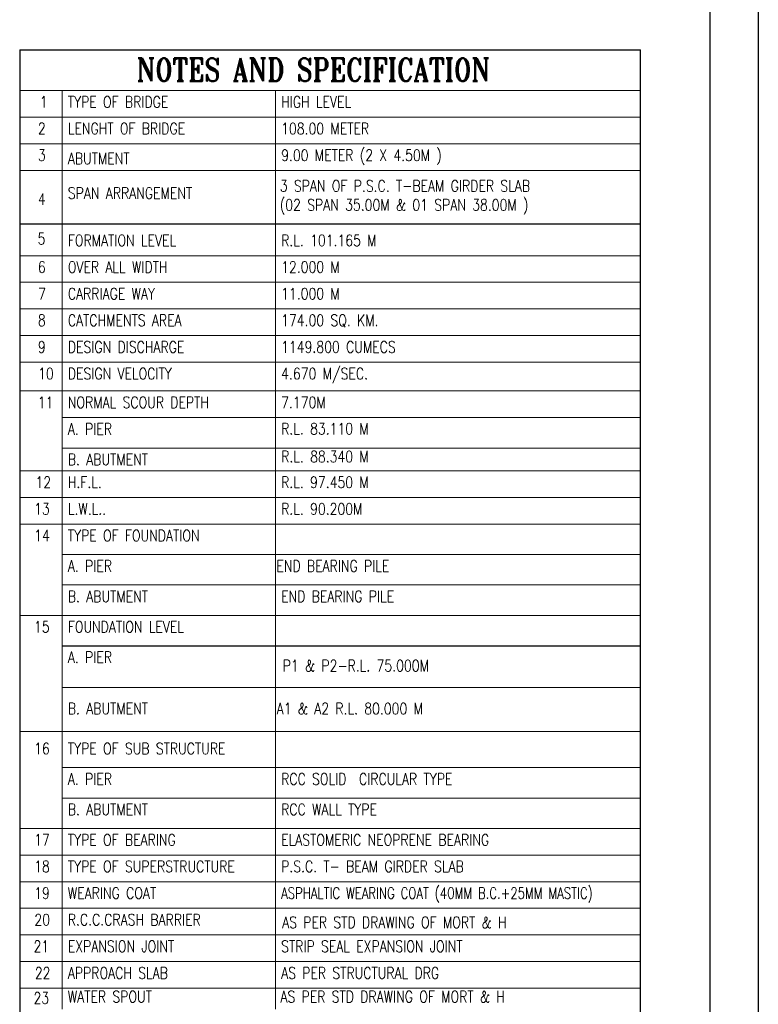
# Model space of a CAD drawing. Header units: metres. Extents: x 181 to 517, y -86 to 142.
# Tile 11 of 12: x 460 to 517, y -10 to 66. Entities that reach past the tile are written whole.
import ezdxf

# ---------------------------------------------------------------- set-up
doc = ezdxf.new("R2010")
doc.units = ezdxf.units.M
doc.header["$LTSCALE"] = 0.1
doc.layers.add('TEXT', color=7, linetype='Continuous')
doc.styles.get("Standard").update_dxf_attribs({"font": 'romans.shx', "width": 0.8})

msp = doc.modelspace()

# ---------------------------------------------------------------- linework, layer by layer
at = {"color": 0}
for p, q in [((516.5411, 142.0054), (516.5411, -85.8418)), ((459.7098, 63.6136), (507.4812, 63.6136)), ((507.4801, -26.4996), (507.4811, 63.6136)), ((459.7109, 50.2565), (507.4817, 50.2565))]:
    msp.add_line(p, q, dxfattribs=at)
msp.add_line((512.8066, 139.0054), (512.8066, -29.1608))
at = {"lineweight": -3}
for p, q in [((512.8066, 66.2153), (512.8066, 64.1678)), ((459.7098, 63.6136), (459.7098, 60.494)), ((512.8066, 64.1678), (512.8066, 62.1203)), ((512.8066, 62.1203), (512.8066, 59.9056)), ((459.7098, 60.494), (459.7098, 58.4465)), ((512.8066, 59.9056), (512.8066, 57.8581)), ((459.7098, 58.4465), (459.7098, 56.399)), ((459.7104, 58.8599), (459.7109, 54.3515)), ((512.8066, 57.8581), (512.8066, 55.8106)), ((512.8066, 55.8106), (512.8066, 53.7631)), ((459.7109, 54.3515), (459.7109, 52.304)), ((512.8066, 53.7631), (512.8066, 51.4231)), ((459.7109, 52.304), (459.7109, 50.2565)), ((512.8066, 51.4231), (512.8066, 49.0831)), ((459.7109, 50.2565), (459.7109, 48.209)), ((512.8066, 49.0831), (512.8066, 44.4031)), ((459.7109, 48.209), (459.7109, 46.1615)), ((459.7109, 46.1615), (459.7109, 44.114)), ((459.7109, 44.114), (459.7109, 41.8993)), ((512.8066, 44.4031), (512.8066, 42.0631)), ((459.7109, 41.8993), (459.7109, 39.8518)), ((512.8066, 42.0631), (512.8066, 39.7231)), ((459.7109, 39.8518), (459.7109, 33.7093)), ((512.8066, 39.7231), (512.8066, 37.3831)), ((512.8066, 37.3831), (512.8066, 35.0431)), ((512.8066, 35.0431), (512.8066, 32.7031)), ((459.7109, 33.7093), (459.7109, 31.6618)), ((512.8066, 32.7031), (512.8066, 30.3631)), ((459.7109, 31.6618), (459.7109, 29.3218)), ((512.8066, 30.3631), (512.8066, 28.3156)), ((459.7109, 29.3218), (459.7109, 26.9818)), ((512.8066, 28.3156), (512.8066, 26.2681)), ((459.7109, 26.9818), (459.7109, 24.6418)), ((512.8066, 26.2681), (512.8066, 24.2206)), ((459.7109, 24.6418), (459.7109, 22.3018)), ((512.8066, 24.834), (512.8066, 21.834)), ((512.8066, 24.2206), (512.8051, 21.5409)), ((459.7109, 22.3018), (459.7109, 19.9618)), ((512.8066, 21.834), (512.8066, 18.834)), ((459.7109, 19.9618), (459.7109, 17.6218)), ((512.8066, 18.834), (512.8066, 15.834)), ((459.7109, 17.6218), (459.7109, 15.2818)), ((459.7109, 15.2818), (459.7109, 12.9418)), ((459.7109, 12.9418), (459.7109, 10.6018)), ((459.7109, 10.6018), (459.7109, 8.5543)), ((459.7109, 8.5543), (459.7109, 6.5068)), ((459.7109, 6.5068), (459.7109, 4.4593)), ((459.7109, 4.4593), (459.7109, 2.4118)), ((459.7109, 2.4118), (459.7109, 0.3643)), ((459.7109, 0.3643), (459.7109, -1.6832)), ((459.7109, -1.6832), (459.7109, -5.6373)), ((459.7109, -4.0232), (459.7109, -4.0232)), ((459.7101, -5.3448), (459.7101, -7.3923)), ((459.7101, -7.3923), (459.7093, -14.7673)), ((459.7101, -9.7323), (459.7101, -9.7323))]:
    msp.add_line(p, q, dxfattribs=at)
at = {"lineweight": 0}
for p, q in [((459.7098, 60.494), (462.9748, 60.494)), ((462.9748, 60.494), (479.3877, 60.494)), ((462.9748, 60.494), (462.9748, 58.4465)), ((479.3877, 60.494), (507.4812, 60.494)), ((479.3877, 60.494), (479.3877, 58.4465)), ((459.7098, 58.4465), (462.9748, 58.4465)), ((462.9748, 58.4465), (479.3877, 58.4465)), ((462.9748, 58.4465), (462.9748, 54.3515)), ((479.3877, 58.4465), (507.4812, 58.4465)), ((479.3877, 58.4465), (479.3877, 54.3515)), ((459.7098, 56.399), (462.9748, 56.399)), ((462.9748, 56.399), (479.3877, 56.399)), ((462.9748, 56.399), (479.3877, 56.399)), ((479.3877, 56.399), (507.4812, 56.399)), ((479.3877, 56.399), (507.4812, 56.399)), ((459.7098, 54.3515), (462.9748, 54.3515)), ((462.9748, 54.3515), (462.9754, 49.8431)), ((462.9748, 54.3515), (479.3877, 54.3515)), ((479.3877, 54.3515), (479.3882, 49.8431)), ((479.3877, 54.3515), (507.4812, 54.3515)), ((462.9754, 49.8431), (462.9754, 47.7956)), ((479.3882, 49.8431), (479.3882, 47.7956)), ((459.7104, 47.7956), (462.9754, 47.7956)), ((462.9754, 47.7956), (479.3882, 47.7956)), ((462.9754, 47.7956), (462.9754, 45.7481)), ((479.3882, 47.7956), (507.4817, 47.7956)), ((479.3882, 47.7956), (479.3882, 45.7481)), ((459.7104, 45.7481), (462.9754, 45.7481)), ((462.9754, 45.7481), (479.3882, 45.7481)), ((462.9754, 45.7481), (462.9754, 43.7006)), ((479.3882, 45.7481), (507.4817, 45.7481)), ((479.3882, 45.7481), (479.3882, 43.7006)), ((459.7104, 43.7006), (462.9754, 43.7006)), ((462.9754, 43.7006), (479.3882, 43.7006)), ((462.9754, 43.7006), (462.9754, 41.6531)), ((479.3882, 43.7006), (507.4817, 43.7006)), ((479.3882, 43.7006), (479.3882, 41.6531)), ((459.7104, 41.6531), (462.9754, 41.6531)), ((462.9754, 41.6531), (479.3882, 41.6531)), ((462.9754, 41.6531), (462.9754, 39.6056)), ((479.3882, 41.6531), (507.4817, 41.6531)), ((479.3882, 41.6531), (479.3882, 39.6056)), ((459.7104, 39.6056), (462.9754, 39.6056)), ((462.9754, 39.6056), (479.3882, 39.6056)), ((462.9754, 39.6056), (462.9754, 37.3909)), ((479.3882, 39.6056), (507.4817, 39.6056)), ((479.3882, 39.6056), (479.3882, 37.3909)), ((459.7104, 37.3909), (462.9754, 37.3909)), ((462.9754, 37.3909), (479.3882, 37.3909)), ((462.9754, 37.3909), (462.9754, 35.3434)), ((479.3882, 37.3909), (479.3882, 35.3434)), ((479.3882, 37.3909), (507.4817, 37.3909)), ((462.9754, 35.3434), (479.3882, 35.3434)), ((462.9754, 35.3434), (462.9754, 29.2009)), ((462.9754, 35.3434), (479.3882, 35.3434)), ((479.3882, 35.3434), (479.3882, 29.2009)), ((479.3882, 35.3434), (507.4817, 35.3434)), ((462.9754, 33.0034), (479.3882, 33.0034)), ((479.3882, 33.0034), (507.4817, 33.0034)), ((459.7104, 31.2484), (479.3882, 31.2484)), ((479.3882, 31.2484), (507.4817, 31.2484)), ((459.7104, 29.2009), (462.9754, 29.2009)), ((462.9754, 29.2009), (479.3882, 29.2009)), ((462.9754, 29.2009), (462.9754, 27.1534)), ((479.3882, 29.2009), (479.3882, 27.1534)), ((479.3882, 29.2009), (507.4817, 29.2009)), ((459.7104, 27.1534), (462.9754, 27.1534)), ((462.9754, 27.1534), (479.3882, 27.1534)), ((462.9754, 27.1534), (462.9754, 24.8134)), ((479.3882, 27.1534), (507.4817, 27.1534)), ((479.3882, 27.1534), (479.3882, 24.8134)), ((462.9754, 24.8134), (479.3882, 24.8134)), ((462.9754, 24.8134), (462.9754, 22.4734)), ((479.3882, 24.8134), (507.4817, 24.8134)), ((479.3882, 24.8134), (479.3882, 22.4734)), ((462.9754, 22.4734), (479.3882, 22.4734)), ((462.9754, 22.4734), (462.9754, 17.7934)), ((479.3882, 22.4734), (507.4817, 22.4734)), ((479.3882, 22.4734), (479.3882, 17.7934)), ((459.7104, 20.1334), (462.9754, 20.1334)), ((462.9754, 20.1334), (479.3882, 20.1334)), ((479.3882, 20.1334), (507.4817, 20.1334)), ((462.9754, 17.7934), (462.9754, 15.4534)), ((479.3882, 17.7934), (479.3882, 15.4534)), ((462.9754, 15.4534), (462.9754, 13.1134)), ((479.3882, 15.4534), (479.3882, 13.1134)), ((462.9754, 14.5807), (479.3882, 14.5807)), ((479.3882, 14.5807), (507.4817, 14.5807)), ((462.9754, 13.1134), (462.9754, 10.7734)), ((479.3882, 13.1134), (479.3882, 10.7734)), ((459.7104, 11.1954), (462.9754, 11.1954)), ((462.9754, 11.1954), (479.3882, 11.1954)), ((462.9754, 10.7734), (462.9754, 8.4334)), ((479.3882, 11.1954), (507.4817, 11.1954)), ((479.3882, 10.7734), (479.3882, 8.4334)), ((462.9754, 8.4334), (479.3882, 8.4334)), ((462.9754, 8.4334), (462.9754, 6.0934)), ((479.3882, 8.4334), (507.4817, 8.4334)), ((479.3882, 8.4334), (479.3882, 6.0934)), ((462.9754, 6.0934), (479.3882, 6.0934)), ((462.9754, 6.0934), (462.9754, 3.7534)), ((479.3882, 6.0934), (507.4817, 6.0934)), ((479.3882, 6.0934), (479.3882, 3.7534)), ((459.7104, 3.7534), (462.9754, 3.7534)), ((462.9754, 3.7534), (479.3882, 3.7534)), ((462.9754, 3.7534), (462.9754, 1.7059)), ((479.3882, 3.7534), (507.4817, 3.7534)), ((479.3882, 3.7534), (479.3882, 1.7059)), ((459.7104, 1.7059), (462.9754, 1.7059)), ((462.9754, 1.7059), (479.3882, 1.7059)), ((462.9754, 1.7059), (462.9754, -0.3416)), ((479.3882, 1.7059), (507.4817, 1.7059)), ((479.3882, 1.7059), (479.3882, -0.3416)), ((459.7104, -0.3416), (462.9754, -0.3416)), ((462.9754, -0.3416), (479.3882, -0.3416)), ((462.9754, -0.3416), (462.9754, -2.3891)), ((479.3882, -0.3416), (507.4817, -0.3416)), ((479.3882, -0.3416), (479.3882, -2.3891)), ((459.7104, -2.3891), (462.9754, -2.3891)), ((462.9754, -2.3891), (479.3882, -2.3891)), ((462.9754, -2.3891), (462.9754, -4.4366)), ((479.3882, -2.3891), (507.4817, -2.3891)), ((479.3882, -2.3891), (479.3882, -4.4366)), ((459.7104, -4.4366), (462.9754, -4.4366)), ((462.9754, -4.4366), (479.3882, -4.4366)), ((462.9754, -4.4366), (462.9754, -6.4841)), ((479.3882, -4.4366), (507.4817, -4.4366)), ((479.3882, -4.4366), (479.3882, -6.4841)), ((459.7104, -6.4841), (462.9754, -6.4841)), ((462.9754, -6.4841), (479.3882, -6.4841)), ((462.9754, -6.4841), (462.9754, -10.1457)), ((479.3882, -6.4841), (507.4817, -6.4841)), ((479.3882, -6.4841), (479.3882, -10.1457)), ((459.7104, -8.5316), (462.9754, -8.5316)), ((459.7104, -8.5316), (462.9754, -8.5316)), ((462.9754, -8.5316), (479.3882, -8.5316)), ((462.9754, -8.5316), (479.3882, -8.5316)), ((462.9754, -8.5316), (462.9754, -8.5316)), ((479.3882, -8.5316), (507.4817, -8.5316)), ((479.3882, -8.5316), (507.4817, -8.5316))]:
    msp.add_line(p, q, dxfattribs=at)
at = {"ltscale": 2}
msp.add_line((512.8066, 48.1152), (512.8066, -59.7291), dxfattribs=at)
at = {"layer": 'TEXT'}
msp.add_line((462.9754, 17.7934), (507.4817, 17.7934), dxfattribs=at)

# ---------------------------------------------------------------- texts
at = {"lineweight": -3, "attachment_point": 1}
for s, insert, char_height, width in [('{\\Fromant|c0;NOTES AND SPECIFICATION}', (468.7033, 62.975), 1.755, 30.763416), ('\\Fromans.shx;\\W0.8000000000;\\T1.0000000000;\\o\\l1', (461.2588, 60.0552), 0.8775, 1.17), ('\\Fromans.shx;\\W0.8000000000;\\T1.0000000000;\\o\\lTYPE OF BRIDGE', (463.4136, 60.0552), 0.8775, 9.594), ('\\Fromans.shx;\\W0.8000000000;\\T1.0000000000;\\o\\lHIGH LEVEL', (479.8264, 60.0552), 0.8775, 6.719143), ('\\Fromans.shx;\\W0.8000000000;\\T1.0000000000;\\o\\l2', (461.1083, 58.0077), 0.8775, 1.270286), ('\\Fromans.shx;\\W0.8000000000;\\T1.0000000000;\\o\\lLENGHT OF BRIDGE', (463.4136, 58.0077), 0.8775, 10.931143), ('108.00 METER', (479.8264, 58.0077), 0.8775, 25.834864), ('9.00 METER (2 X 4.50M )', (479.8264, 55.9602), 0.8775, 25.834864), ('3', (461.1083, 55.9602), 0.8775, 1.270286), ('ABUTMENT', (463.4136, 55.704), 0.8775, 10.931143), ('\\Fromans.shx;\\W0.8000000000;\\T1.0000000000;\\o\\lSPAN ARRANGEMENT', (463.4136, 53.0434), 0.8775, 11.399143), ('3 SPAN OF P.S.C. T-BEAM GIRDER SLAB \\P(02 SPAN 35.00M & 01 SPAN 38.00M )', (479.7237, 53.6041), 0.8775, 34.378652), ('4', (461.1083, 52.5858), 0.8775, 1.270286), ('5', (461.0916, 49.5401), 0.8775, 1.270286), ('\\Fromans.shx;\\W0.8000000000;\\T1.0000000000;\\o\\lFORMATION LEVEL', (463.4142, 49.4043), 0.8775, 9.995143), ('R.L. 101.165 M', (479.827, 49.4043), 0.8775, 9.059143), ('6', (461.1089, 47.3568), 0.8775, 1.270286), ('\\Fromans.shx;\\W0.8000000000;\\T1.0000000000;\\o\\lOVER ALL WIDTH', (463.4142, 47.3568), 0.8775, 9.460286), ('12.000 M', (479.827, 47.3568), 0.8775, 26.344017), ('7', (461.1256, 45.3093), 0.8775, 1.236857), ('CARRIAGE WAY', (463.4142, 45.3093), 0.8775, 9.961714), ('11.000 M', (479.827, 45.3093), 0.8775, 23.763439), ('8', (461.1089, 43.2618), 0.8775, 1.270286), ('\\Fromans.shx;\\W0.8000000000;\\T1.0000000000;\\o\\lCATCHMENTS AREA', (463.4142, 43.2618), 0.8775, 10.496571), ('174.00 SQ. KM.', (479.827, 43.2618), 0.8775, 9.159429), ('9', (461.1089, 41.2143), 0.8775, 1.270286), ('\\Fromans.shx;\\W0.8000000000;\\T1.0000000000;\\o\\lDESIGN DISCHARGE', (463.4142, 41.2143), 0.8775, 10.697143), ('1149.800 CUMECS', (479.827, 41.2143), 0.8775, 10.463143), ('10', (461.1256, 39.1668), 0.8775, 1.270286), ('\\Fromans.shx;\\W0.8000000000;\\T1.0000000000;\\o\\lDESIGN VELOCITY', (463.4142, 39.1668), 0.8775, 9.627429), ('4.670 M/SEC.', (479.827, 39.1668), 0.8775, 8.19), ('11', (461.1085, 36.9522), 0.8775, 1.838571), ('\\Fromans.shx;\\W0.8000000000;\\T1.0000000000;\\o\\lNORMAL SCOUR DEPTH', (463.4142, 36.9522), 0.8775, 12.970286), ('7.170M     ', (479.827, 36.9522), 0.8775, 6.260188), ('\\Fromans.shx;\\W0.8000000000;\\T1.0000000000;\\o\\lA. PIER', (463.4142, 34.9047), 0.8775, 4.613143), ('R.L. 83.110 M', (479.827, 34.9248), 0.8775, 8.390571), ('\\Fromans.shx;\\W0.8000000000;\\T1.0000000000;\\o\\lB. ABUTMENT', (463.4142, 32.5647), 0.8775, 7.588286), ('R.L. 88.340 M', (479.8288, 32.7869), 0.8775, 7.722), ('12', (460.925, 30.8097), 0.8775, 1.838571), ('\\Fromans.shx;\\W0.8000000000;\\T1.0000000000;\\o\\lH.F.L.', (463.4142, 30.8097), 0.8775, 3.476571), ('R.L. 97.450 M', (479.827, 30.8097), 0.8775, 8.390571), ('13', (460.8247, 28.7622), 0.8775, 1.838571), ('R.L. 90.200M', (479.827, 28.7622), 0.8775, 7.722), ('L.W.L..', (463.4142, 28.7622), 0.8775, 3.51), ('14', (460.8247, 26.7147), 0.8775, 1.838571), ('\\Fromans.shx;\\W0.8000000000;\\T1.0000000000;\\o\\lTYPE OF FOUNDATION', (463.4142, 26.7147), 0.8775, 12.268286), ('\\Fromans.shx;\\W0.8000000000;\\T1.0000000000;\\o\\lA. PIER', (463.4142, 24.3747), 0.8775, 4.613143), (' END BEARING PILE', (478.9807, 24.3747), 0.8775, 13.28462), ('\\Fromans.shx;\\W0.8000000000;\\T1.0000000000;\\o\\lB. ABUTMENT', (463.4142, 22.0347), 0.8775, 7.588286), ('END BEARING PILE  ', (479.827, 22.0347), 0.8775, 11.536849), ('15', (460.808, 19.6947), 0.8775, 1.838571), ('FOUNDATION LEVEL', (463.4142, 19.6947), 0.8775, 20.055133), ('A. PIER ', (463.4142, 17.3547), 0.8775, 17.66131), ('P1 & P2-R.L. 75.000M', (479.9472, 16.7099), 0.8775, 26.212113), ('B. ABUTMENT', (463.4142, 13.4126), 0.8775, 14.04), (' A1 & A2 R.L. 80.000 M', (479.0014, 13.4126), 0.8775, 38.674279), ('16', (460.8247, 10.3347), 0.8775, 1.838571), ('TYPE OF SUB STRUCTURE', (463.4142, 10.3347), 0.8775, 15.343714), ('\\Fromans.shx;\\W0.8000000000;\\T1.0000000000;\\o\\lA. PIER', (463.4142, 7.9947), 0.8775, 4.613143), ('RCC SOLID  CIRCULAR TYPE', (479.827, 7.9947), 0.8775, 24.597321), ('B. ABUTMENT', (463.4142, 5.6547), 0.8775, 8.223429), ('RCC WALL TYPE', (479.827, 5.6547), 0.8775, 8.658), ('17', (460.8247, 3.3147), 0.8775, 1.838571), ('\\Fromans.shx;\\W0.8000000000;\\T1.0000000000;\\o\\lTYPE OF BEARING', (463.4142, 3.3147), 0.8775, 10.229143), ('ELASTOMERIC NEOPRENE BEARING', (479.827, 3.3147), 0.8775, 24.066292), ('18', (460.8247, 1.2672), 0.8775, 1.838571), ('TYPE OF SUPERSTRUCTURE', (463.4142, 1.2672), 0.8775, 15.978857), ('P.S.C. T- BEAM GIRDER SLAB', (479.827, 1.2672), 0.8775, 26.670995), ('{\\W0.75;ASPHALTIC WEARING COAT (40MM B.C.+25MM MASTIC)}', (479.827, -0.7803), 0.8775, 28.799636), ('19', (460.8247, -0.7803), 0.8775, 1.896254), ('WEARING COAT ', (463.4142, -0.7803), 0.8775, 13.371429), ('20', (460.8415, -2.8278), 0.8775, 1.838571), ('R.C.C.CRASH BARRIER', (463.4142, -2.8278), 0.8775, 14.334383), ('AS PER STD DRAWING OF MORT & H', (479.9042, -3.0317), 0.8775, 40.515429), ('21', (460.7746, -4.8753), 0.8775, 1.938857), ('EXPANSION JOINT ', (463.4142, -4.8753), 0.8775, 14.541429), ('STRIP SEAL EXPANSION JOINT', (479.827, -4.8753), 0.8775, 20.745329), ('22', (460.8749, -6.9228), 0.8775, 1.938857), ('\\Fromans.shx;\\W0.8000000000;\\T1.0000000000;\\o\\lAPPROACH SLAB', (463.4142, -6.9228), 0.8775, 9.393429), ('AS PER STRUCTURAL DRG', (479.827, -6.9228), 0.8775, 16.057756), ('23', (460.7746, -8.8458), 0.8775, 1.938857), ('WATER SPOUT', (463.4142, -8.7408), 0.8775, 40.515429), ('AS PER STD DRAWING OF MORT & H', (479.7732, -8.7408), 0.8775, 40.515429)]:
    msp.add_mtext(s, dxfattribs=dict(at, insert=insert, char_height=char_height, width=width))

doc.saveas('drawing.dxf')
